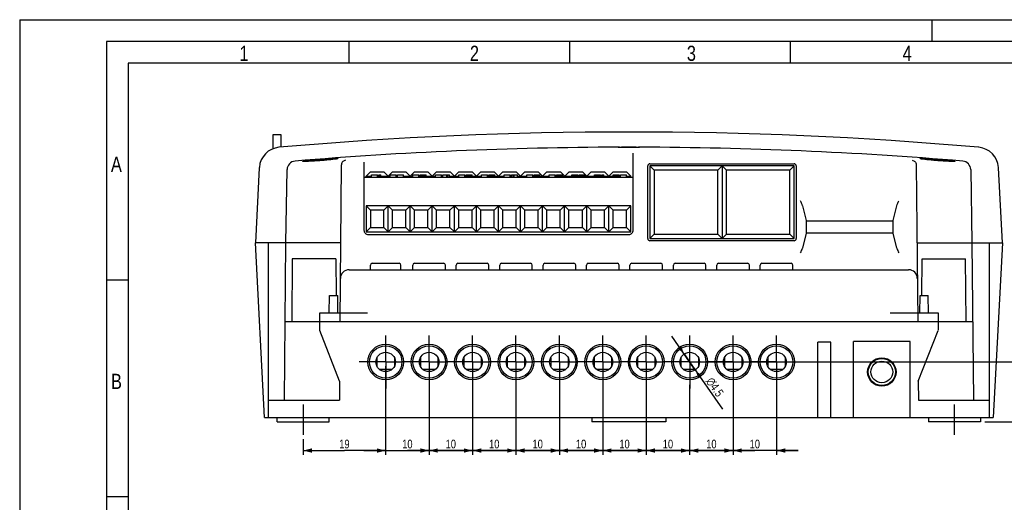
# Model space of a CAD drawing. Header units: millimetres. Extents: x 0 to 594, y 0 to 420.
# Tile 11 of 46: x 0 to 227, y 309 to 420. Entities that reach past the tile are written whole.
import ezdxf

# ---------------------------------------------------------------- set-up
doc = ezdxf.new("R2010")
doc.units = ezdxf.units.MM
doc.header["$LTSCALE"] = 32.67
doc.linetypes.add('CENTER', pattern=[0.6, 0.375, -0.075, 0.075, -0.075])
doc.layers.get('0').update_dxf_attribs({"linetype": 'CONTINUOUS'})
doc.layers.add('02___PRT_ALL_AXES', color=7, linetype='CONTINUOUS')
doc.layers.add('DEFAULT_1', color=7, linetype='CENTER')
doc.styles.get("Standard").update_dxf_attribs({"font": 'txt', "width": 0.8})
doc.styles.add('TEXTSTYLE_1', font='gdt', dxfattribs={"width": 0.8})
doc.dimstyles.new('DIMSTYLE_1', dxfattribs={"dimtxt": 2, "dimasz": 2, "dimexe": 0.18, "dimexo": 0.0625, "dimgap": 0.09, "dimtad": 1, "dimdsep": 46, "dimtxsty": 'Standard', "dimblk": '_FILLED', "dimblk1": '_FILLED', "dimblk2": '_FILLED', "dimcen": 0.09, "dimadec": 0, "dimazin": 0, "dimtp": 0.01, "dimtm": 0.01, "dimtfac": 1, "dimtofl": 0, "dimtmove": 0, "dimatfit": 3, "dimldrblk": '_FILLED', "dimfxl": 0, "dimtolj": 1, "dimarcsym": 0})
doc.dimstyles.new('DIMSTYLE_3', dxfattribs={"dimtxt": 2, "dimasz": 2, "dimexe": 0.18, "dimexo": 0.0625, "dimgap": 0.09, "dimtad": 1, "dimdsep": 46, "dimtxsty": 'Standard', "dimblk": '_FILLED', "dimblk1": '_FILLED', "dimblk2": '_FILLED', "dimcen": 0.09, "dimadec": 0, "dimazin": 0, "dimtp": 0.01, "dimtm": 0.01, "dimtfac": 1, "dimtofl": 0, "dimtmove": 0, "dimatfit": 3, "dimldrblk": '_FILLED', "dimfxl": 0, "dimtolj": 1, "dimarcsym": 0})

# ---------------------------------------------------------------- blocks, each defined once
blk = doc.blocks.new('_FILLED')
at = {"color": 0, "linetype": 'ByBlock'}
blk.add_solid([(0, 0), (-1, 0.25), (-1, -0.25)], dxfattribs=at)
blk = doc.blocks.new('*D3')
at = {"color": 2, "linetype": 'Continuous'}
for p, q in [((155.27, 341.11), (243.5, 341.11)), ((242.5, 341.11), (242.5, 334.21)), ((242.5, 327.31), (242.5, 334.21)), ((222.27, 327.31), (243.5, 327.31))]:
    blk.add_line(p, q, dxfattribs=at)
at = {"color": 2, "linetype": 'Continuous', "xscale": 2, "yscale": 2, "zscale": 2}
for p, rotation in [((242.5, 341.11), 90), ((242.5, 327.31), 270)]:
    blk.add_blockref('_FILLED', p, dxfattribs=dict(at, rotation=rotation))
at = {"color": 2, "linetype": 'Continuous', "insert": (240, 334.21), "char_height": 2, "width": 6.4, "attachment_point": 2, "rotation": 90, "line_spacing_factor": 0.9}
blk.add_mtext('13.8', dxfattribs=at)
blk = doc.blocks.new('*D4')
at = {"color": 2, "linetype": 'Continuous'}
for p, q in [((154.27, 341.11), (150.14, 347.07)), ((152.99, 342.96), (152.99, 342.96)), ((152.99, 342.96), (154.27, 341.11)), ((155.56, 339.26), (154.27, 341.11)), ((154.27, 341.11), (161.8, 330.26)), ((155.56, 339.26), (155.56, 339.26))]:
    blk.add_line(p, q, dxfattribs=at)
at = {"color": 2, "linetype": 'Continuous', "xscale": 2, "yscale": 2, "zscale": 2}
for p, rotation in [((152.99, 342.96), 304.7371124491), ((155.56, 339.26), 124.7382388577)]:
    blk.add_blockref('_FILLED', p, dxfattribs=dict(at, rotation=rotation))
at = {"color": 2, "linetype": 'Continuous', "insert": (159.6, 337.82), "char_height": 2, "width": 7.4667, "attachment_point": 1, "rotation": 304.7383, "line_spacing_factor": 0.9, "style": 'TEXTSTYLE_1'}
blk.add_mtext('{\\Fgdt;n}\\Ftxt;4.5', dxfattribs=at)
blk = doc.blocks.new('*D21')
at = {"color": 2, "linetype": 'Continuous'}
for p, q in [((84.27, 340.11), (84.27, 319.7)), ((94.27, 340.11), (94.27, 319.7)), ((84.27, 320.7), (79.27, 320.7)), ((79.27, 320.7), (89.27, 320.7)), ((99.27, 320.7), (89.27, 320.7)), ((94.27, 320.7), (99.27, 320.7))]:
    blk.add_line(p, q, dxfattribs=at)
at = {"color": 2, "linetype": 'Continuous', "xscale": 2, "yscale": 2, "zscale": 2}
blk.add_blockref('_FILLED', (84.27, 320.7), dxfattribs=at)
at = {"color": 2, "linetype": 'Continuous', "xscale": 2, "yscale": 2, "zscale": 2, "rotation": 180}
blk.add_blockref('_FILLED', (94.27, 320.7), dxfattribs=at)
at = {"color": 2, "linetype": 'Continuous', "insert": (89.27, 323.2), "char_height": 2, "width": 3.2, "attachment_point": 2, "line_spacing_factor": 0.9}
blk.add_mtext('10', dxfattribs=at)
blk = doc.blocks.new('*D22')
at = {"color": 2, "linetype": 'Continuous'}
for p, q in [((94.27, 333.98), (94.27, 319.7)), ((104.27, 333.98), (104.27, 319.7)), ((94.27, 320.7), (89.27, 320.7)), ((89.27, 320.7), (99.27, 320.7)), ((109.27, 320.7), (99.27, 320.7)), ((104.27, 320.7), (109.27, 320.7))]:
    blk.add_line(p, q, dxfattribs=at)
at = {"color": 2, "linetype": 'Continuous', "xscale": 2, "yscale": 2, "zscale": 2}
blk.add_blockref('_FILLED', (94.27, 320.7), dxfattribs=at)
at = {"color": 2, "linetype": 'Continuous', "xscale": 2, "yscale": 2, "zscale": 2, "rotation": 180}
blk.add_blockref('_FILLED', (104.27, 320.7), dxfattribs=at)
at = {"color": 2, "linetype": 'Continuous', "insert": (99.27, 323.2), "char_height": 2, "width": 3.2, "attachment_point": 2, "line_spacing_factor": 0.9}
blk.add_mtext('10', dxfattribs=at)
blk = doc.blocks.new('*D23')
at = {"color": 2, "linetype": 'Continuous'}
for p, q in [((104.27, 335.86), (104.27, 319.7)), ((114.27, 333.98), (114.27, 319.7)), ((104.27, 320.7), (99.27, 320.7)), ((99.27, 320.7), (109.27, 320.7)), ((119.27, 320.7), (109.27, 320.7)), ((114.27, 320.7), (119.27, 320.7))]:
    blk.add_line(p, q, dxfattribs=at)
at = {"color": 2, "linetype": 'Continuous', "xscale": 2, "yscale": 2, "zscale": 2}
blk.add_blockref('_FILLED', (104.27, 320.7), dxfattribs=at)
at = {"color": 2, "linetype": 'Continuous', "xscale": 2, "yscale": 2, "zscale": 2, "rotation": 180}
blk.add_blockref('_FILLED', (114.27, 320.7), dxfattribs=at)
at = {"color": 2, "linetype": 'Continuous', "insert": (109.27, 323.2), "char_height": 2, "width": 3.2, "attachment_point": 2, "line_spacing_factor": 0.9}
blk.add_mtext('10', dxfattribs=at)
blk = doc.blocks.new('*D24')
at = {"color": 2, "linetype": 'Continuous'}
for p, q in [((114.27, 335.86), (114.27, 319.7)), ((124.27, 335.86), (124.27, 319.7)), ((114.27, 320.7), (109.27, 320.7)), ((109.27, 320.7), (119.27, 320.7)), ((129.27, 320.7), (119.27, 320.7)), ((124.27, 320.7), (129.27, 320.7))]:
    blk.add_line(p, q, dxfattribs=at)
at = {"color": 2, "linetype": 'Continuous', "xscale": 2, "yscale": 2, "zscale": 2}
blk.add_blockref('_FILLED', (114.27, 320.7), dxfattribs=at)
at = {"color": 2, "linetype": 'Continuous', "xscale": 2, "yscale": 2, "zscale": 2, "rotation": 180}
blk.add_blockref('_FILLED', (124.27, 320.7), dxfattribs=at)
at = {"color": 2, "linetype": 'Continuous', "insert": (119.27, 323.2), "char_height": 2, "width": 3.2, "attachment_point": 2, "line_spacing_factor": 0.9}
blk.add_mtext('10', dxfattribs=at)
blk = doc.blocks.new('*D25')
at = {"color": 2, "linetype": 'Continuous'}
for p, q in [((124.27, 335.86), (124.27, 319.7)), ((134.27, 333.98), (134.27, 319.7)), ((124.27, 320.7), (119.27, 320.7)), ((119.27, 320.7), (129.27, 320.7)), ((139.27, 320.7), (129.27, 320.7)), ((134.27, 320.7), (139.27, 320.7))]:
    blk.add_line(p, q, dxfattribs=at)
at = {"color": 2, "linetype": 'Continuous', "xscale": 2, "yscale": 2, "zscale": 2}
blk.add_blockref('_FILLED', (124.27, 320.7), dxfattribs=at)
at = {"color": 2, "linetype": 'Continuous', "xscale": 2, "yscale": 2, "zscale": 2, "rotation": 180}
blk.add_blockref('_FILLED', (134.27, 320.7), dxfattribs=at)
at = {"color": 2, "linetype": 'Continuous', "insert": (129.27, 323.2), "char_height": 2, "width": 3.2, "attachment_point": 2, "line_spacing_factor": 0.9}
blk.add_mtext('10', dxfattribs=at)
blk = doc.blocks.new('*D26')
at = {"color": 2, "linetype": 'Continuous'}
for p, q in [((134.27, 335.86), (134.27, 319.7)), ((144.27, 333.98), (144.27, 319.7)), ((134.27, 320.7), (129.27, 320.7)), ((129.27, 320.7), (139.27, 320.7)), ((149.27, 320.7), (139.27, 320.7)), ((144.27, 320.7), (149.27, 320.7))]:
    blk.add_line(p, q, dxfattribs=at)
at = {"color": 2, "linetype": 'Continuous', "xscale": 2, "yscale": 2, "zscale": 2}
blk.add_blockref('_FILLED', (134.27, 320.7), dxfattribs=at)
at = {"color": 2, "linetype": 'Continuous', "xscale": 2, "yscale": 2, "zscale": 2, "rotation": 180}
blk.add_blockref('_FILLED', (144.27, 320.7), dxfattribs=at)
at = {"color": 2, "linetype": 'Continuous', "insert": (139.27, 323.2), "char_height": 2, "width": 3.2, "attachment_point": 2, "line_spacing_factor": 0.9}
blk.add_mtext('10', dxfattribs=at)
blk = doc.blocks.new('*D27')
at = {"color": 2, "linetype": 'Continuous'}
for p, q in [((144.27, 335.86), (144.27, 319.7)), ((154.27, 333.98), (154.27, 319.7)), ((144.27, 320.7), (139.27, 320.7)), ((139.27, 320.7), (149.27, 320.7)), ((159.27, 320.7), (149.27, 320.7)), ((154.27, 320.7), (159.27, 320.7))]:
    blk.add_line(p, q, dxfattribs=at)
at = {"color": 2, "linetype": 'Continuous', "xscale": 2, "yscale": 2, "zscale": 2}
blk.add_blockref('_FILLED', (144.27, 320.7), dxfattribs=at)
at = {"color": 2, "linetype": 'Continuous', "xscale": 2, "yscale": 2, "zscale": 2, "rotation": 180}
blk.add_blockref('_FILLED', (154.27, 320.7), dxfattribs=at)
at = {"color": 2, "linetype": 'Continuous', "insert": (149.27, 323.2), "char_height": 2, "width": 3.2, "attachment_point": 2, "line_spacing_factor": 0.9}
blk.add_mtext('10', dxfattribs=at)
blk = doc.blocks.new('*D28')
at = {"color": 2, "linetype": 'Continuous'}
for p, q in [((154.27, 335.86), (154.27, 319.7)), ((164.27, 335.86), (164.27, 319.7)), ((154.27, 320.7), (149.27, 320.7)), ((149.27, 320.7), (159.27, 320.7)), ((169.27, 320.7), (159.27, 320.7)), ((164.27, 320.7), (169.27, 320.7))]:
    blk.add_line(p, q, dxfattribs=at)
at = {"color": 2, "linetype": 'Continuous', "xscale": 2, "yscale": 2, "zscale": 2}
blk.add_blockref('_FILLED', (154.27, 320.7), dxfattribs=at)
at = {"color": 2, "linetype": 'Continuous', "xscale": 2, "yscale": 2, "zscale": 2, "rotation": 180}
blk.add_blockref('_FILLED', (164.27, 320.7), dxfattribs=at)
at = {"color": 2, "linetype": 'Continuous', "insert": (159.27, 323.2), "char_height": 2, "width": 3.2, "attachment_point": 2, "line_spacing_factor": 0.9}
blk.add_mtext('10', dxfattribs=at)
blk = doc.blocks.new('*D29')
at = {"color": 2, "linetype": 'Continuous'}
for p, q in [((164.27, 335.86), (164.27, 319.7)), ((174.27, 335.86), (174.27, 319.7)), ((164.27, 320.7), (159.27, 320.7)), ((159.27, 320.7), (169.27, 320.7)), ((179.27, 320.7), (169.27, 320.7)), ((174.27, 320.7), (179.27, 320.7))]:
    blk.add_line(p, q, dxfattribs=at)
at = {"color": 2, "linetype": 'Continuous', "xscale": 2, "yscale": 2, "zscale": 2}
blk.add_blockref('_FILLED', (164.27, 320.7), dxfattribs=at)
at = {"color": 2, "linetype": 'Continuous', "xscale": 2, "yscale": 2, "zscale": 2, "rotation": 180}
blk.add_blockref('_FILLED', (174.27, 320.7), dxfattribs=at)
at = {"color": 2, "linetype": 'Continuous', "insert": (169.27, 323.2), "char_height": 2, "width": 3.2, "attachment_point": 2, "line_spacing_factor": 0.9}
blk.add_mtext('10', dxfattribs=at)
blk = doc.blocks.new('*D30')
at = {"color": 2, "linetype": 'Continuous'}
for p, q in [((84.27, 335.86), (84.27, 319.7)), ((65.27, 323.31), (65.27, 319.7)), ((65.27, 320.7), (74.77, 320.7)), ((84.27, 320.7), (74.77, 320.7))]:
    blk.add_line(p, q, dxfattribs=at)
at = {"color": 2, "linetype": 'Continuous', "xscale": 2, "yscale": 2, "zscale": 2, "rotation": 180}
blk.add_blockref('_FILLED', (65.27, 320.7), dxfattribs=at)
at = {"color": 2, "linetype": 'Continuous', "xscale": 2, "yscale": 2, "zscale": 2}
blk.add_blockref('_FILLED', (84.27, 320.7), dxfattribs=at)
at = {"color": 2, "linetype": 'Continuous', "insert": (74.77, 323.2), "char_height": 2, "width": 3.2, "attachment_point": 2, "line_spacing_factor": 0.9}
blk.add_mtext('19', dxfattribs=at)

msp = doc.modelspace()

# ---------------------------------------------------------------- linework, layer by layer
at = {"color": 7, "linetype": 'Continuous'}
for p, q in [((0, 420), (0, 0)), ((0, 420), (594, 420)), ((210, 420), (210, 415)), ((75.8, 415), (75.8, 410)), ((126.6, 415), (126.6, 410)), ((177.4, 415), (177.4, 410)), ((25, 410), (25, 10)), ((584, 410), (25, 410)), ((58.324, 393.446), (58.324, 390.238)), ((60.224, 393.446), (58.324, 393.446)), ((60.224, 390.632), (60.224, 393.446)), ((73.238, 387.973), (73.236, 387.969)), ((141.274, 371.507), (141.274, 389.24)), ((207.312, 387.969), (207.31, 387.973)), ((55.179, 385.881), (54.274, 368.607)), ((61.274, 368.607), (61.568, 385.442)), ((65.235, 387.351), (65.233, 387.355)), ((73.774, 350.407), (74.089, 386.544)), ((79.274, 387.154), (79.274, 371.507)), ((144.624, 369.557), (144.624, 386.307)), ((145.124, 386.807), (178.324, 386.807)), ((145.124, 386.307), (145.124, 369.557)), ((178.324, 386.307), (145.124, 386.307)), ((145.124, 386.307), (146.124, 385.307)), ((160.724, 385.307), (161.724, 386.307)), ((162.724, 385.307), (161.724, 386.307)), ((161.724, 386.307), (161.724, 369.557)), ((178.324, 386.307), (177.324, 385.307)), ((178.324, 369.557), (178.324, 386.307)), ((178.824, 386.307), (178.824, 369.557)), ((206.459, 386.544), (206.774, 350.407)), ((215.315, 387.355), (215.313, 387.351)), ((218.98, 385.442), (219.274, 368.607)), ((226.274, 368.607), (225.369, 385.881)), ((79.274, 383.707), (141.274, 383.707)), ((79.774, 383.957), (80.774, 384.957)), ((79.774, 383.707), (79.774, 383.957)), ((79.774, 383.957), (81.014, 383.957)), ((80.774, 384.957), (83.854, 384.957)), ((81.014, 383.707), (81.014, 384.207)), ((81.014, 384.207), (82.394, 384.207)), ((82.394, 383.707), (82.394, 384.207)), ((82.394, 383.957), (82.701, 383.957)), ((82.701, 383.707), (82.701, 384.207)), ((82.701, 384.207), (83.161, 384.207)), ((82.931, 383.707), (82.931, 384.207)), ((83.161, 383.707), (83.161, 384.207)), ((83.161, 383.957), (85.307, 383.957)), ((83.854, 384.957), (84.854, 383.957)), ((85.854, 384.957), (84.854, 383.957)), ((85.307, 383.707), (85.307, 384.207)), ((85.307, 384.207), (86.687, 384.207)), ((85.854, 384.957), (88.934, 384.957)), ((86.687, 383.707), (86.687, 384.207)), ((86.687, 383.957), (86.994, 383.957)), ((86.994, 383.707), (86.994, 384.207)), ((86.994, 384.207), (88.374, 384.207)), ((88.374, 383.707), (88.374, 384.207)), ((88.374, 383.957), (90.521, 383.957)), ((88.934, 384.957), (89.934, 383.957)), ((90.934, 384.957), (89.934, 383.957)), ((90.521, 383.707), (90.521, 384.207)), ((90.521, 384.207), (91.901, 384.207)), ((90.934, 384.957), (94.014, 384.957)), ((91.901, 383.707), (91.901, 384.207)), ((91.901, 383.957), (92.207, 383.957)), ((92.207, 383.707), (92.207, 384.207)), ((92.207, 384.207), (93.587, 384.207)), ((92.246, 383.707), (92.246, 384.207)), ((92.322, 383.707), (92.322, 384.207)), ((92.437, 383.707), (92.437, 384.207)), ((92.591, 383.707), (92.591, 384.207)), ((92.744, 383.707), (92.744, 384.207)), ((93.051, 383.707), (93.051, 384.207)), ((93.204, 383.707), (93.204, 384.207)), ((93.357, 383.707), (93.357, 384.207)), ((93.472, 383.707), (93.472, 384.207)), ((93.549, 383.707), (93.549, 384.207)), ((93.587, 383.707), (93.587, 384.207)), ((93.587, 383.957), (95.734, 383.957)), ((94.014, 384.957), (95.014, 383.957)), ((96.014, 384.957), (95.014, 383.957)), ((95.734, 383.707), (95.734, 384.207)), ((95.734, 384.207), (97.114, 384.207)), ((96.014, 384.957), (99.094, 384.957)), ((97.114, 383.707), (97.114, 384.207)), ((97.114, 383.957), (97.421, 383.957)), ((97.421, 383.707), (97.421, 384.207)), ((97.421, 384.207), (98.954, 384.207)), ((98.341, 383.707), (98.341, 384.207)), ((98.571, 383.707), (98.571, 384.207)), ((98.954, 383.707), (98.954, 384.207)), ((98.954, 383.957), (101.101, 383.957)), ((99.094, 384.957), (100.094, 383.957)), ((101.094, 384.957), (100.094, 383.957)), ((101.094, 384.957), (104.174, 384.957)), ((101.101, 383.707), (101.101, 384.207)), ((101.101, 384.207), (102.481, 384.207)), ((102.481, 383.707), (102.481, 384.207)), ((102.481, 383.957), (102.787, 383.957)), ((102.787, 383.707), (102.787, 384.207)), ((102.787, 384.207), (104.167, 384.207)), ((102.864, 383.707), (102.864, 384.207)), ((102.979, 383.707), (102.979, 384.207)), ((103.171, 383.707), (103.171, 384.207)), ((103.362, 383.707), (103.362, 384.207)), ((103.592, 383.707), (103.592, 384.207)), ((103.784, 383.707), (103.784, 384.207)), ((103.976, 383.707), (103.976, 384.207)), ((104.091, 383.707), (104.091, 384.207)), ((104.167, 383.707), (104.167, 384.207)), ((104.167, 383.957), (106.314, 383.957)), ((104.174, 384.957), (105.174, 383.957)), ((106.174, 384.957), (105.174, 383.957)), ((106.174, 384.957), (109.254, 384.957)), ((106.314, 383.707), (106.314, 384.207)), ((106.314, 384.207), (107.694, 384.207)), ((107.694, 383.707), (107.694, 384.207)), ((107.694, 383.957), (108.001, 383.957)), ((108.001, 383.707), (108.001, 384.207)), ((108.001, 384.207), (109.381, 384.207)), ((108.039, 383.707), (108.039, 384.207)), ((108.116, 383.707), (108.116, 384.207)), ((108.231, 383.707), (108.231, 384.207)), ((108.422, 383.707), (108.422, 384.207)), ((108.614, 383.707), (108.614, 384.207)), ((108.806, 383.707), (108.806, 384.207)), ((108.997, 383.707), (108.997, 384.207)), ((109.189, 383.707), (109.189, 384.207)), ((109.254, 384.957), (110.254, 383.957)), ((109.304, 383.707), (109.304, 384.207)), ((109.381, 383.707), (109.381, 384.207)), ((109.381, 383.957), (111.527, 383.957)), ((111.254, 384.957), (110.254, 383.957)), ((111.254, 384.957), (114.334, 384.957)), ((111.527, 383.707), (111.527, 384.207)), ((111.527, 384.207), (112.907, 384.207)), ((112.907, 383.707), (112.907, 384.207)), ((112.907, 383.957), (113.214, 383.957)), ((113.214, 383.707), (113.214, 384.207)), ((113.214, 384.207), (114.594, 384.207)), ((113.597, 383.707), (113.597, 384.207)), ((113.827, 383.707), (113.827, 384.207)), ((114.334, 384.957), (115.334, 383.957)), ((114.594, 383.707), (114.594, 384.207)), ((114.594, 383.957), (116.741, 383.957)), ((116.334, 384.957), (115.334, 383.957)), ((116.334, 384.957), (119.414, 384.957)), ((116.741, 383.707), (116.741, 384.207)), ((116.741, 384.207), (118.121, 384.207)), ((118.121, 383.707), (118.121, 384.207)), ((118.121, 383.957), (118.427, 383.957)), ((118.427, 383.707), (118.427, 384.207)), ((118.427, 384.207), (119.807, 384.207)), ((118.504, 383.707), (118.504, 384.207)), ((118.619, 383.707), (118.619, 384.207)), ((118.811, 383.707), (118.811, 384.207)), ((119.002, 383.707), (119.002, 384.207)), ((119.232, 383.707), (119.232, 384.207)), ((119.414, 384.957), (120.414, 383.957)), ((119.424, 383.707), (119.424, 384.207)), ((119.616, 383.707), (119.616, 384.207)), ((119.731, 383.707), (119.731, 384.207)), ((119.807, 383.707), (119.807, 384.207)), ((119.807, 383.957), (121.954, 383.957)), ((121.414, 384.957), (120.414, 383.957)), ((121.414, 384.957), (124.494, 384.957)), ((121.954, 383.707), (121.954, 384.207)), ((121.954, 384.207), (123.334, 384.207)), ((123.334, 383.707), (123.334, 384.207)), ((123.334, 383.957), (123.641, 383.957)), ((123.641, 383.707), (123.641, 384.207)), ((123.641, 384.207), (125.021, 384.207)), ((123.717, 383.707), (123.717, 384.207)), ((123.756, 383.707), (123.756, 384.207)), ((123.871, 383.707), (123.871, 384.207)), ((124.062, 383.707), (124.062, 384.207)), ((124.254, 383.707), (124.254, 384.207)), ((124.407, 383.707), (124.407, 384.207)), ((124.494, 384.957), (125.494, 383.957)), ((124.599, 383.707), (124.599, 384.207)), ((124.791, 383.707), (124.791, 384.207)), ((124.906, 383.707), (124.906, 384.207)), ((124.982, 383.707), (124.982, 384.207)), ((125.021, 383.707), (125.021, 384.207)), ((125.021, 383.957), (127.167, 383.957)), ((126.494, 384.957), (125.494, 383.957)), ((126.494, 384.957), (129.574, 384.957)), ((127.167, 383.707), (127.167, 384.207)), ((127.167, 384.207), (128.547, 384.207)), ((127.206, 383.707), (127.206, 384.207)), ((127.282, 383.707), (127.282, 384.207)), ((127.397, 383.707), (127.397, 384.207)), ((127.551, 383.707), (127.551, 384.207)), ((127.704, 383.707), (127.704, 384.207)), ((128.011, 383.707), (128.011, 384.207)), ((128.164, 383.707), (128.164, 384.207)), ((128.317, 383.707), (128.317, 384.207)), ((128.432, 383.707), (128.432, 384.207)), ((128.509, 383.707), (128.509, 384.207)), ((128.547, 383.707), (128.547, 384.207)), ((128.547, 383.957), (128.854, 383.957)), ((128.854, 383.707), (128.854, 384.207)), ((128.854, 384.207), (130.234, 384.207)), ((128.892, 383.707), (128.892, 384.207)), ((128.931, 383.707), (128.931, 384.207)), ((129.007, 383.707), (129.007, 384.207)), ((129.122, 383.707), (129.122, 384.207)), ((129.314, 383.707), (129.314, 384.207)), ((129.544, 383.707), (129.544, 384.207)), ((129.574, 384.957), (130.574, 383.957)), ((129.774, 383.707), (129.774, 384.207)), ((129.966, 383.707), (129.966, 384.207)), ((130.081, 383.707), (130.081, 384.207)), ((130.157, 383.707), (130.157, 384.207)), ((130.196, 383.707), (130.196, 384.207)), ((130.234, 383.707), (130.234, 384.207)), ((130.234, 383.957), (132.381, 383.957)), ((131.574, 384.957), (130.574, 383.957)), ((131.574, 384.957), (134.654, 384.957)), ((132.381, 383.707), (132.381, 384.207)), ((132.381, 384.207), (133.761, 384.207)), ((132.419, 383.707), (132.419, 384.207)), ((132.496, 383.707), (132.496, 384.207)), ((132.611, 383.707), (132.611, 384.207)), ((132.764, 383.707), (132.764, 384.207)), ((132.917, 383.707), (132.917, 384.207)), ((133.224, 383.707), (133.224, 384.207)), ((133.377, 383.707), (133.377, 384.207)), ((133.531, 383.707), (133.531, 384.207)), ((133.646, 383.707), (133.646, 384.207)), ((133.722, 383.707), (133.722, 384.207)), ((133.761, 383.707), (133.761, 384.207)), ((133.761, 383.957), (134.067, 383.957)), ((134.067, 383.707), (134.067, 384.207)), ((134.067, 384.207), (134.527, 384.207)), ((134.297, 383.707), (134.297, 384.207)), ((134.527, 383.707), (134.527, 384.207)), ((134.527, 383.957), (136.674, 383.957)), ((134.654, 384.957), (135.654, 383.957)), ((136.654, 384.957), (135.654, 383.957)), ((136.654, 384.957), (139.734, 384.957)), ((136.674, 383.707), (136.674, 384.207)), ((136.674, 384.207), (138.054, 384.207)), ((136.712, 383.707), (136.712, 384.207)), ((136.789, 383.707), (136.789, 384.207)), ((136.904, 383.707), (136.904, 384.207)), ((137.057, 383.707), (137.057, 384.207)), ((137.211, 383.707), (137.211, 384.207)), ((137.517, 383.707), (137.517, 384.207)), ((137.671, 383.707), (137.671, 384.207)), ((137.824, 383.707), (137.824, 384.207)), ((137.939, 383.707), (137.939, 384.207)), ((138.016, 383.707), (138.016, 384.207)), ((138.054, 383.707), (138.054, 384.207)), ((138.054, 383.957), (138.361, 383.957)), ((138.361, 383.707), (138.361, 384.207)), ((138.361, 384.207), (139.741, 384.207)), ((140.734, 383.957), (139.734, 384.957)), ((139.741, 383.707), (139.741, 384.207)), ((139.741, 383.957), (140.734, 383.957)), ((140.734, 383.707), (140.734, 383.957)), ((146.124, 385.307), (146.124, 370.557)), ((160.724, 385.307), (146.124, 385.307)), ((160.724, 370.557), (160.724, 385.307)), ((177.324, 385.307), (162.724, 385.307)), ((162.724, 370.557), (162.724, 385.307)), ((177.324, 370.557), (177.324, 385.307)), ((79.764, 377.107), (79.764, 371.107)), ((79.764, 377.107), (80.764, 376.107)), ((140.724, 377.107), (79.764, 377.107)), ((83.844, 376.107), (84.844, 377.107)), ((84.844, 371.107), (84.844, 377.107)), ((85.844, 376.107), (84.844, 377.107)), ((88.924, 376.107), (89.924, 377.107)), ((89.924, 371.107), (89.924, 377.107)), ((90.924, 376.107), (89.924, 377.107)), ((94.004, 376.107), (95.004, 377.107)), ((95.004, 371.107), (95.004, 377.107)), ((96.004, 376.107), (95.004, 377.107)), ((99.084, 376.107), (100.084, 377.107)), ((100.084, 371.107), (100.084, 377.107)), ((101.084, 376.107), (100.084, 377.107)), ((104.164, 376.107), (105.164, 377.107)), ((105.164, 371.107), (105.164, 377.107)), ((106.164, 376.107), (105.164, 377.107)), ((109.244, 376.107), (110.244, 377.107)), ((110.244, 371.107), (110.244, 377.107)), ((111.244, 376.107), (110.244, 377.107)), ((114.324, 376.107), (115.324, 377.107)), ((115.324, 371.107), (115.324, 377.107)), ((116.324, 376.107), (115.324, 377.107)), ((119.404, 376.107), (120.404, 377.107)), ((120.404, 371.107), (120.404, 377.107)), ((121.404, 376.107), (120.404, 377.107)), ((124.484, 376.107), (125.484, 377.107)), ((125.484, 371.107), (125.484, 377.107)), ((126.484, 376.107), (125.484, 377.107)), ((129.564, 376.107), (130.564, 377.107)), ((130.564, 371.107), (130.564, 377.107)), ((131.564, 376.107), (130.564, 377.107)), ((134.644, 376.107), (135.644, 377.107)), ((135.644, 371.107), (135.644, 377.107)), ((136.644, 376.107), (135.644, 377.107)), ((140.724, 377.107), (139.724, 376.107)), ((140.724, 371.107), (140.724, 377.107)), ((180.257, 377.125), (181.124, 373.732)), ((201.124, 373.732), (201.991, 377.125)), ((80.764, 376.107), (80.764, 372.107)), ((83.844, 376.107), (80.764, 376.107)), ((83.844, 372.107), (83.844, 376.107)), ((85.844, 372.107), (85.844, 376.107)), ((88.924, 376.107), (85.844, 376.107)), ((88.924, 372.107), (88.924, 376.107)), ((90.924, 372.107), (90.924, 376.107)), ((94.004, 376.107), (90.924, 376.107)), ((94.004, 372.107), (94.004, 376.107)), ((96.004, 372.107), (96.004, 376.107)), ((99.084, 376.107), (96.004, 376.107)), ((99.084, 372.107), (99.084, 376.107)), ((101.084, 372.107), (101.084, 376.107)), ((104.164, 376.107), (101.084, 376.107)), ((104.164, 372.107), (104.164, 376.107)), ((106.164, 372.107), (106.164, 376.107)), ((109.244, 376.107), (106.164, 376.107)), ((109.244, 372.107), (109.244, 376.107)), ((111.244, 372.107), (111.244, 376.107)), ((114.324, 376.107), (111.244, 376.107)), ((114.324, 372.107), (114.324, 376.107)), ((116.324, 372.107), (116.324, 376.107)), ((119.404, 376.107), (116.324, 376.107)), ((119.404, 372.107), (119.404, 376.107)), ((121.404, 372.107), (121.404, 376.107)), ((124.484, 376.107), (121.404, 376.107)), ((124.484, 372.107), (124.484, 376.107)), ((126.484, 372.107), (126.484, 376.107)), ((129.564, 376.107), (126.484, 376.107)), ((129.564, 372.107), (129.564, 376.107)), ((131.564, 372.107), (131.564, 376.107)), ((134.644, 376.107), (131.564, 376.107)), ((134.644, 372.107), (134.644, 376.107)), ((136.644, 372.107), (136.644, 376.107)), ((139.724, 376.107), (136.644, 376.107)), ((139.724, 372.107), (139.724, 376.107)), ((79.764, 371.107), (80.764, 372.107)), ((80.764, 372.107), (83.844, 372.107)), ((83.844, 372.107), (84.844, 371.107)), ((85.844, 372.107), (84.844, 371.107)), ((85.844, 372.107), (88.924, 372.107)), ((88.924, 372.107), (89.924, 371.107)), ((90.924, 372.107), (89.924, 371.107)), ((90.924, 372.107), (94.004, 372.107)), ((94.004, 372.107), (95.004, 371.107)), ((96.004, 372.107), (95.004, 371.107)), ((96.004, 372.107), (99.084, 372.107)), ((99.084, 372.107), (100.084, 371.107)), ((101.084, 372.107), (100.084, 371.107)), ((101.084, 372.107), (104.164, 372.107)), ((104.164, 372.107), (105.164, 371.107)), ((106.164, 372.107), (105.164, 371.107)), ((106.164, 372.107), (109.244, 372.107)), ((109.244, 372.107), (110.244, 371.107)), ((111.244, 372.107), (110.244, 371.107)), ((111.244, 372.107), (114.324, 372.107)), ((114.324, 372.107), (115.324, 371.107)), ((116.324, 372.107), (115.324, 371.107)), ((116.324, 372.107), (119.404, 372.107)), ((119.404, 372.107), (120.404, 371.107)), ((121.404, 372.107), (120.404, 371.107)), ((121.404, 372.107), (124.484, 372.107)), ((124.484, 372.107), (125.484, 371.107)), ((126.484, 372.107), (125.484, 371.107)), ((126.484, 372.107), (129.564, 372.107)), ((129.564, 372.107), (130.564, 371.107)), ((131.564, 372.107), (130.564, 371.107)), ((131.564, 372.107), (134.644, 372.107)), ((134.644, 372.107), (135.644, 371.107)), ((136.644, 372.107), (135.644, 371.107)), ((136.644, 372.107), (139.724, 372.107)), ((140.724, 371.107), (139.724, 372.107)), ((181.124, 373.732), (181.124, 370.807)), ((181.124, 373.607), (201.124, 373.607)), ((201.124, 370.807), (201.124, 373.732)), ((79.764, 371.107), (140.724, 371.107)), ((80.274, 370.507), (140.274, 370.507)), ((145.124, 369.557), (146.124, 370.557)), ((145.124, 369.557), (178.324, 369.557)), ((146.124, 370.557), (160.724, 370.557)), ((160.724, 370.557), (161.724, 369.557)), ((162.724, 370.557), (161.724, 369.557)), ((162.724, 370.557), (177.324, 370.557)), ((178.324, 369.557), (177.324, 370.557)), ((181.124, 370.807), (180.257, 367.34)), ((201.124, 370.807), (181.124, 370.807)), ((201.991, 367.34), (201.124, 370.807)), ((56.386, 328.307), (54.274, 368.607)), ((73.933, 368.607), (54.274, 368.607)), ((57.274, 328.307), (57.274, 368.607)), ((60.957, 332.307), (61.274, 368.607)), ((178.324, 369.057), (145.124, 369.057)), ((206.615, 368.607), (226.274, 368.607)), ((219.274, 368.607), (219.591, 332.307)), ((223.274, 328.307), (223.274, 368.607)), ((226.274, 368.607), (224.162, 328.307)), ((62.774, 364.907), (62.648, 350.407)), ((72.774, 364.907), (62.774, 364.907)), ((72.774, 364.907), (72.848, 356.407)), ((80.774, 362.357), (80.774, 363.457)), ((81.174, 363.857), (87.374, 363.857)), ((87.774, 362.357), (87.774, 363.457)), ((90.524, 362.357), (90.524, 363.457)), ((90.924, 363.857), (97.624, 363.857)), ((98.024, 362.357), (98.024, 363.457)), ((100.524, 362.357), (100.524, 363.457)), ((100.924, 363.857), (107.624, 363.857)), ((108.024, 362.357), (108.024, 363.457)), ((110.524, 362.357), (110.524, 363.457)), ((110.924, 363.857), (117.624, 363.857)), ((118.024, 362.357), (118.024, 363.457)), ((120.524, 362.357), (120.524, 363.457)), ((120.924, 363.857), (127.624, 363.857)), ((128.024, 362.357), (128.024, 363.457)), ((130.524, 362.357), (130.524, 363.457)), ((130.924, 363.857), (137.624, 363.857)), ((138.024, 362.357), (138.024, 363.457)), ((140.524, 362.357), (140.524, 363.457)), ((140.924, 363.857), (147.624, 363.857)), ((148.024, 362.357), (148.024, 363.457)), ((150.524, 362.357), (150.524, 363.457)), ((150.924, 363.857), (157.624, 363.857)), ((158.024, 362.357), (158.024, 363.457)), ((160.524, 362.357), (160.524, 363.457)), ((160.924, 363.857), (167.624, 363.857)), ((168.024, 362.357), (168.024, 363.457)), ((170.524, 362.357), (170.524, 363.457)), ((170.924, 363.857), (177.624, 363.857)), ((178.024, 362.357), (178.024, 363.457)), ((207.7, 356.407), (207.774, 364.907)), ((207.774, 364.907), (217.774, 364.907)), ((217.901, 350.407), (217.774, 364.907)), ((75.861, 362.357), (204.687, 362.357)), ((25, 360), (20, 360)), ((71.292, 352.407), (71.326, 356.407)), ((71.326, 356.407), (73.222, 356.407)), ((73.257, 352.407), (73.222, 356.407)), ((207.292, 352.407), (207.326, 356.407)), ((207.326, 356.407), (209.222, 356.407)), ((209.257, 352.407), (209.222, 356.407)), ((69.092, 350.407), (69.092, 352.407)), ((69.092, 352.407), (80.119, 352.407)), ((200.429, 352.407), (211.457, 352.407)), ((211.457, 352.407), (211.457, 350.407)), ((61.115, 350.407), (219.433, 350.407)), ((69.074, 348.407), (69.074, 350.407)), ((211.474, 350.407), (211.474, 348.407)), ((73.655, 336.712), (69.076, 348.403)), ((206.894, 336.712), (211.472, 348.403)), ((186.774, 345.707), (183.774, 345.707)), ((183.774, 328.307), (183.774, 345.707)), ((186.774, 328.307), (186.774, 345.707)), ((205.024, 345.807), (192.024, 345.807)), ((192.024, 328.307), (192.024, 345.807)), ((205.024, 328.307), (205.024, 345.807)), ((82.274, 342.088), (82.274, 340.124)), ((86.274, 342.091), (86.274, 340.127)), ((92.274, 342.088), (92.274, 340.124)), ((96.274, 342.091), (96.274, 340.127)), ((102.274, 342.088), (102.274, 340.124)), ((106.274, 342.091), (106.274, 340.127)), ((112.274, 342.088), (112.274, 340.124)), ((116.274, 342.091), (116.274, 340.127)), ((122.274, 342.088), (122.274, 340.124)), ((126.274, 342.091), (126.274, 340.127)), ((132.274, 342.088), (132.274, 340.124)), ((136.274, 342.091), (136.274, 340.127)), ((142.274, 342.088), (142.274, 340.124)), ((146.274, 342.091), (146.274, 340.127)), ((152.274, 342.088), (152.274, 340.124)), ((156.274, 342.091), (156.274, 340.127)), ((162.274, 342.088), (162.274, 340.124)), ((166.274, 342.091), (166.274, 340.127)), ((172.274, 342.088), (172.274, 340.124)), ((176.274, 342.091), (176.274, 340.127)), ((85.746, 339.407), (82.802, 339.407)), ((84.684, 338.907), (83.86, 338.907)), ((95.746, 339.407), (92.802, 339.407)), ((94.684, 338.907), (93.86, 338.907)), ((105.746, 339.407), (102.802, 339.407)), ((104.684, 338.907), (103.86, 338.907)), ((115.746, 339.407), (112.802, 339.407)), ((114.684, 338.907), (113.86, 338.907)), ((125.746, 339.407), (122.802, 339.407)), ((124.684, 338.907), (123.86, 338.907)), ((135.746, 339.407), (132.802, 339.407)), ((134.684, 338.907), (133.86, 338.907)), ((145.746, 339.407), (142.802, 339.407)), ((144.684, 338.907), (143.86, 338.907)), ((155.746, 339.407), (152.802, 339.407)), ((154.684, 338.907), (153.86, 338.907)), ((165.746, 339.407), (162.802, 339.407)), ((164.684, 338.907), (163.86, 338.907)), ((175.746, 339.407), (172.802, 339.407)), ((174.684, 338.907), (173.86, 338.907)), ((73.655, 336.712), (73.616, 332.307)), ((206.894, 336.712), (206.932, 332.307)), ((57.274, 332.307), (73.616, 332.307)), ((206.932, 332.307), (223.274, 332.307)), ((56.386, 328.307), (224.162, 328.307)), ((59.274, 327.307), (59.274, 328.307)), ((59.274, 327.307), (71.274, 327.307)), ((71.274, 327.307), (71.274, 328.307)), ((131.774, 328.307), (131.774, 327.307)), ((148.774, 327.307), (131.774, 327.307)), ((148.774, 328.307), (148.774, 327.307)), ((209.274, 328.307), (209.274, 327.307)), ((221.274, 327.307), (209.274, 327.307)), ((221.274, 328.307), (221.274, 327.307)), ((25, 310), (20, 310))]:
    msp.add_line(p, q, dxfattribs=at)
at = {"color": 2, "linetype": 'Continuous'}
for p, q in [((20, 415), (20, 5)), ((589, 415), (20, 415))]:
    msp.add_line(p, q, dxfattribs=at)
at = {"color": 7, "linetype": 'Continuous'}
for centre, radius in [((84.274, 341.107), 4.125), ((84.274, 341.107), 3.75), ((94.274, 341.107), 4.125), ((94.274, 341.107), 3.75), ((104.274, 341.107), 4.125), ((104.274, 341.107), 3.75), ((114.274, 341.107), 4.125), ((114.274, 341.107), 3.75), ((124.274, 341.107), 4.125), ((124.274, 341.107), 3.75), ((134.274, 341.107), 4.125), ((134.274, 341.107), 3.75), ((144.274, 341.107), 4.125), ((144.274, 341.107), 3.75), ((154.274, 341.107), 4.125), ((154.274, 341.107), 3.75), ((164.274, 341.107), 4.125), ((164.274, 341.107), 3.75), ((174.274, 341.107), 4.125), ((174.274, 341.107), 3.75), ((84.274, 341.107), 2.25), ((94.274, 341.107), 2.25), ((104.274, 341.107), 2.25), ((114.274, 341.107), 2.25), ((124.274, 341.107), 2.25), ((134.274, 341.107), 2.25), ((144.274, 341.107), 2.25), ((154.274, 341.107), 2.25), ((164.274, 341.107), 2.25), ((174.274, 341.107), 2.25), ((198.524, 338.807), 3.272), ((198.524, 338.807), 2.5)]:
    msp.add_circle(centre, radius, dxfattribs=at)
for centre, radius, start, end in [((140.274, -532.393), 926.5, 85.013258, 94.986742), ((60.172, 385.619), 5, 95.65431, 176.27292), ((60.171, 385.65), 4.969, 94.99479, 95.66698), ((140.274, -532.393), 923, 90.152117, 94.777475), ((140.274, -532.393), 923, 89.89657, 90.103418), ((140.274, -532.393), 923, 85.222525, 89.847883), ((220.378, 385.65), 4.969, 84.33304, 85.00521), ((220.376, 385.619), 5, 3.72711, 84.34571), ((60.136, 385.621), 4.963, 176.26439, 176.99704), ((63.568, 385.407), 2, 94.79541, 178.99721), ((145.124, 386.307), 0.5, 89.98649, 179.99664), ((178.324, 386.307), 0.5, 359.98651, 89.99663), ((216.98, 385.407), 2, 1.00458, 85.20268), ((220.413, 385.621), 4.963, 3.00296, 3.73563), ((80.274, 371.507), 1, 179.99648, 270.00575), ((140.274, 371.507), 1, 270, 0.00574), ((145.124, 369.557), 0.5, 179.98651, 269.99663), ((178.324, 369.557), 0.5, 269.98649, 359.99664), ((81.174, 363.457), 0.4, 90, 180), ((87.374, 363.457), 0.4, 0, 90), ((90.924, 363.457), 0.4, 90, 180), ((97.624, 363.457), 0.4, 0, 90), ((100.924, 363.457), 0.4, 90, 180), ((107.624, 363.457), 0.4, 0, 90), ((110.924, 363.457), 0.4, 90, 180), ((117.624, 363.457), 0.4, 0, 90), ((120.924, 363.457), 0.4, 90, 180), ((127.624, 363.457), 0.4, 0, 90), ((130.924, 363.457), 0.4, 90, 180), ((137.624, 363.457), 0.4, 0, 90), ((140.924, 363.457), 0.4, 90, 180), ((147.624, 363.457), 0.4, 0, 90), ((150.924, 363.457), 0.4, 90, 180), ((157.624, 363.457), 0.4, 0, 90), ((160.924, 363.457), 0.4, 90, 180), ((167.624, 363.457), 0.4, 0, 90), ((170.924, 363.457), 0.4, 90, 180), ((177.624, 363.457), 0.4, 0, 90), ((75.861, 360.357), 2, 90, 179.5), ((204.687, 360.357), 2, 0.5, 90)]:
    msp.add_arc(centre, radius, start, end, dxfattribs=at)
for centre, start_param, end_param in [((179.802, 367.717), -2.0346271, -1.9974238), ((202.446, 367.717), -4.2857615, -4.2485582)]:
    msp.add_ellipse(centre, major_axis=(0, 0.909), ratio=0.55, start_param=start_param, end_param=end_param, dxfattribs=at)
for points, knots in [([(138.292, 390.576), (138.224, 390.577), (138.129, 390.579), (138.011, 390.582), (137.945, 390.583), (137.894, 390.586), (137.856, 390.586), (137.838, 390.59), (137.824, 390.588), (137.823, 390.591)], [0, 0, 0, 0, 0.4364159, 0.6097901, 0.7510676, 0.860065, 0.9374159, 0.9837836, 1, 1, 1, 1]), ([(137.824, 390.591), (137.824, 390.594), (137.847, 390.59), (137.872, 390.597), (137.932, 390.596), (138.008, 390.599), (138.111, 390.6), (138.234, 390.601), (138.379, 390.602), (138.608, 390.604), (138.932, 390.605), (139.354, 390.606), (139.808, 390.607), (140.12, 390.607), (140.278, 390.607)], [0, 0, 0, 0, 0.0045143, 0.0179419, 0.0405066, 0.0723973, 0.1137917, 0.1644953, 0.2237666, 0.29082, 0.444888, 0.6191987, 0.8064398, 1, 1, 1, 1]), ([(142.269, 390.576), (141.607, 390.566), (140.281, 390.561), (138.955, 390.565), (138.292, 390.576)], [0, 0, 0, 0, 0.4996734, 1, 1, 1, 1]), ([(140.278, 390.607), (140.436, 390.607), (140.745, 390.607), (141.195, 390.606), (141.614, 390.605), (141.983, 390.604), (142.254, 390.602), (142.433, 390.6), (142.536, 390.599), (142.614, 390.596), (142.675, 390.597), (142.702, 390.59), (142.724, 390.595), (142.725, 390.591)], [0, 0, 0, 0, 0.1929444, 0.3792179, 0.5524384, 0.7059118, 0.8324007, 0.8835407, 0.9257297, 0.958386, 0.9814846, 0.9952648, 1, 1, 1, 1]), ([(142.725, 390.591), (142.725, 390.588), (142.71, 390.59), (142.694, 390.586), (142.656, 390.586), (142.608, 390.583), (142.544, 390.582), (142.429, 390.579), (142.336, 390.577), (142.269, 390.576)], [0, 0, 0, 0, 0.0156092, 0.0614509, 0.1382418, 0.2465114, 0.3867675, 0.5595103, 1, 1, 1, 1]), ([(65.233, 387.355), (65.234, 387.363), (65.269, 387.375), (65.32, 387.391), (65.419, 387.41), (65.55, 387.431), (65.718, 387.455), (66.006, 387.491), (66.441, 387.54), (67.039, 387.599), (67.721, 387.662), (68.461, 387.725), (69.231, 387.786), (70.002, 387.844), (70.743, 387.895), (71.427, 387.938), (72.026, 387.971), (72.463, 387.99), (72.752, 387.998), (72.921, 388), (73.051, 388), (73.152, 387.995), (73.201, 387.989), (73.238, 387.981), (73.238, 387.973)], [0, 0, 0, 0, 0.0030512, 0.0105417, 0.0226488, 0.0393189, 0.0603868, 0.0856674, 0.1478791, 0.223544, 0.3097764, 0.4033155, 0.5005797, 0.5978595, 0.6914415, 0.7777241, 0.8533486, 0.9153984, 0.9405869, 0.9615483, 0.9780719, 0.9899715, 0.9972024, 1, 1, 1, 1]), ([(72.621, 387.848), (71.982, 387.76), (70.927, 387.654), (69.451, 387.526), (68.419, 387.451), (67.613, 387.401), (67.06, 387.37), (66.561, 387.347), (66.13, 387.331), (65.778, 387.324), (65.537, 387.323), (65.39, 387.328), (65.316, 387.332), (65.268, 387.339), (65.242, 387.345), (65.236, 387.351)], [0, 0, 0, 0, 0.2614734, 0.4289913, 0.5994918, 0.6805153, 0.7559504, 0.8238739, 0.8825342, 0.9305258, 0.9666355, 0.9799273, 0.9899092, 0.9965709, 1, 1, 1, 1]), ([(73.236, 387.969), (73.231, 387.964), (73.213, 387.956), (73.156, 387.937), (73.04, 387.913), (72.853, 387.881), (72.705, 387.86), (72.621, 387.848)], [0, 0, 0, 0, 0.0327245, 0.0915995, 0.2900198, 0.5945798, 1, 1, 1, 1]), ([(207.31, 387.973), (207.31, 387.981), (207.347, 387.989), (207.396, 387.995), (207.497, 388), (207.627, 388), (207.796, 387.998), (208.085, 387.99), (208.522, 387.971), (209.122, 387.938), (209.805, 387.895), (210.547, 387.844), (211.317, 387.786), (212.087, 387.725), (212.827, 387.662), (213.509, 387.599), (214.107, 387.54), (214.542, 387.491), (214.831, 387.455), (214.999, 387.431), (215.129, 387.41), (215.228, 387.391), (215.279, 387.375), (215.314, 387.363), (215.315, 387.355)], [0, 0, 0, 0, 0.0027976, 0.0100285, 0.0219281, 0.0384517, 0.0594131, 0.0846016, 0.1466514, 0.2222759, 0.3085585, 0.4021405, 0.4994203, 0.5966845, 0.6902236, 0.776456, 0.8521209, 0.9143326, 0.9396132, 0.9606811, 0.9773512, 0.9894583, 0.9969488, 1, 1, 1, 1]), ([(207.927, 387.848), (207.843, 387.86), (207.696, 387.881), (207.509, 387.913), (207.393, 387.937), (207.336, 387.956), (207.317, 387.964), (207.313, 387.969)], [0, 0, 0, 0, 0.4054202, 0.7099802, 0.9084005, 0.9672755, 1, 1, 1, 1]), ([(215.312, 387.351), (215.306, 387.345), (215.28, 387.339), (215.232, 387.332), (215.158, 387.328), (215.011, 387.323), (214.771, 387.324), (214.418, 387.331), (213.987, 387.347), (213.489, 387.37), (212.935, 387.401), (212.129, 387.451), (211.097, 387.526), (209.622, 387.654), (208.567, 387.76), (207.927, 387.848)], [0, 0, 0, 0, 0.0034291, 0.0100908, 0.0200727, 0.0333645, 0.0694742, 0.1174658, 0.1761261, 0.2440496, 0.3194847, 0.4005082, 0.5710087, 0.7385266, 1, 1, 1, 1]), ([(75.019, 387.597), (74.797, 387.566), (74.452, 387.391), (74.157, 386.974), (74.091, 386.692), (74.089, 386.544)], [0, 0, 0, 0, 0.4457084, 0.7063413, 1, 1, 1, 1]), ([(205.529, 387.596), (205.751, 387.566), (206.095, 387.392), (206.39, 386.976), (206.457, 386.694), (206.459, 386.547)], [0, 0, 0, 0, 0.4458426, 0.7064084, 1, 1, 1, 1]), ([(180.257, 377.125), (180.209, 377.313), (180.061, 377.688), (179.89, 378.051), (179.802, 378.238)], [0, 0, 0, 0, 0.4850985, 1, 1, 1, 1]), ([(201.992, 377.129), (202.04, 377.317), (202.189, 377.69), (202.358, 378.052), (202.446, 378.238)], [0, 0, 0, 0, 0.48524, 1, 1, 1, 1]), ([(179.802, 366.232), (179.888, 366.413), (180.053, 366.765), (180.199, 367.128), (180.249, 367.31)], [0, 0, 0, 0, 0.5149667, 1, 1, 1, 1]), ([(201.999, 367.31), (202.049, 367.128), (202.195, 366.765), (202.361, 366.413), (202.446, 366.232)], [0, 0, 0, 0, 0.4850333, 1, 1, 1, 1])]:
    msp.add_open_spline(points, degree=3, knots=knots, dxfattribs=at)
at = {"layer": '02___PRT_ALL_AXES', "color": 7, "linetype": 'Continuous'}
msp.add_circle((198.524, 338.807), 3.125, dxfattribs=at)
at = {"layer": 'DEFAULT_1', "color": 2, "linetype": 'CENTER'}
for p, q in [((84.274, 345.357), (84.274, 347.232)), ((94.274, 345.357), (94.274, 347.232)), ((104.274, 345.357), (104.274, 347.232)), ((114.274, 345.357), (114.274, 347.232)), ((124.274, 345.357), (124.274, 347.232)), ((134.274, 345.357), (134.274, 347.232)), ((144.274, 345.357), (144.274, 347.232)), ((154.274, 345.357), (154.274, 347.232)), ((164.274, 345.357), (164.274, 347.232)), ((174.274, 345.357), (174.274, 347.232)), ((84.274, 343.107), (84.274, 345.357)), ((94.274, 343.107), (94.274, 345.357)), ((104.274, 341.107), (104.274, 345.357)), ((114.274, 341.107), (114.274, 345.357)), ((124.274, 341.107), (124.274, 345.357)), ((134.274, 343.107), (134.274, 345.357)), ((144.274, 341.107), (144.274, 345.357)), ((154.274, 341.107), (154.274, 345.357)), ((164.274, 341.107), (164.274, 345.357)), ((174.274, 341.107), (174.274, 345.357)), ((84.274, 341.107), (84.274, 343.107)), ((94.274, 341.107), (94.274, 343.107)), ((134.274, 341.107), (134.274, 343.107)), ((80.024, 341.107), (78.149, 341.107)), ((82.274, 341.107), (80.024, 341.107)), ((84.274, 341.107), (82.274, 341.107)), ((84.274, 341.107), (84.274, 336.857)), ((84.274, 341.107), (88.149, 341.107)), ((90.024, 341.107), (88.149, 341.107)), ((92.274, 341.107), (90.024, 341.107)), ((94.274, 341.107), (92.274, 341.107)), ((94.274, 341.107), (94.274, 336.857)), ((94.274, 341.107), (98.149, 341.107)), ((100.024, 341.107), (98.149, 341.107)), ((104.274, 341.107), (100.024, 341.107)), ((104.274, 341.107), (104.274, 336.857)), ((104.274, 341.107), (108.149, 341.107)), ((110.024, 341.107), (108.149, 341.107)), ((114.274, 341.107), (110.024, 341.107)), ((114.274, 341.107), (118.149, 341.107)), ((114.274, 341.107), (114.274, 336.857)), ((120.024, 341.107), (118.149, 341.107)), ((124.274, 341.107), (120.024, 341.107)), ((124.274, 341.107), (128.149, 341.107)), ((124.274, 341.107), (124.274, 336.857)), ((130.024, 341.107), (128.149, 341.107)), ((132.274, 341.107), (130.024, 341.107)), ((134.274, 341.107), (132.274, 341.107)), ((134.274, 341.107), (138.149, 341.107)), ((134.274, 341.107), (134.274, 336.857)), ((140.024, 341.107), (138.149, 341.107)), ((144.274, 341.107), (140.024, 341.107)), ((144.274, 341.107), (148.149, 341.107)), ((144.274, 341.107), (144.274, 336.857)), ((150.024, 341.107), (148.149, 341.107)), ((154.274, 341.107), (150.024, 341.107)), ((154.274, 341.107), (158.149, 341.107)), ((154.274, 341.107), (154.274, 336.857)), ((160.024, 341.107), (158.149, 341.107)), ((164.274, 341.107), (160.024, 341.107)), ((164.274, 341.107), (168.149, 341.107)), ((164.274, 341.107), (164.274, 336.857)), ((170.024, 341.107), (168.149, 341.107)), ((174.274, 341.107), (170.024, 341.107)), ((174.274, 341.107), (178.524, 341.107)), ((174.274, 341.107), (174.274, 336.857)), ((178.524, 341.107), (180.399, 341.107)), ((84.274, 336.857), (84.274, 334.982)), ((94.274, 336.857), (94.274, 334.982)), ((104.274, 336.857), (104.274, 334.982)), ((114.274, 336.857), (114.274, 334.982)), ((124.274, 336.857), (124.274, 334.982)), ((134.274, 336.857), (134.274, 334.982)), ((144.274, 336.857), (144.274, 334.982)), ((154.274, 336.857), (154.274, 334.982)), ((164.274, 336.857), (164.274, 334.982)), ((174.274, 336.857), (174.274, 334.982)), ((65.274, 331.307), (65.274, 324.307)), ((215.274, 324.307), (215.274, 331.307))]:
    msp.add_line(p, q, dxfattribs=at)

# ---------------------------------------------------------------- texts
at = {"color": 2, "linetype": 'Continuous', "char_height": 3.5, "width": 2.8, "attachment_point": 1, "line_spacing_factor": 0.9}
for s, insert in [('1', (50.633, 414)), ('2', (103.674, 414)), ('3', (153.627, 414)), ('4', (203.329, 414)), ('A', (21.017, 388.427)), ('B', (21.034, 338.389))]:
    msp.add_mtext(s, dxfattribs=dict(at, insert=insert))

# ---------------------------------------------------------------- dimensions: what is measured, and where the dimension line sits
at = {"color": 2, "linetype": 'Continuous'}
dim = msp.add_diameter_dim_2p(p1=(155.556, 339.258), p2=(152.992, 342.956), dimstyle='DIMSTYLE_3', dxfattribs=at)
dim.commit()
dim.dimension.update_dxf_attribs({"geometry": '*D4', "text_midpoint": (160.903, 334.18), "dimtype": 163})
for base, p1, p2, picture, middle in [((94.274, 320.696), (84.274, 340.107), (94.274, 340.107), '*D21', (87.674, 322.196)), ((84.274, 320.696), (65.274, 323.307), (84.274, 335.857), '*D30', (73.174, 322.196)), ((114.274, 320.696), (104.274, 335.857), (114.274, 333.982), '*D23', (107.674, 322.196)), ((124.274, 320.696), (114.274, 335.857), (124.274, 335.857), '*D24', (117.674, 322.196)), ((134.274, 320.696), (124.274, 335.857), (134.274, 333.982), '*D25', (127.674, 322.196)), ((144.274, 320.696), (134.274, 335.857), (144.274, 333.982), '*D26', (137.674, 322.196)), ((154.274, 320.696), (144.274, 335.857), (154.274, 333.982), '*D27', (147.674, 322.196)), ((164.274, 320.696), (154.274, 335.857), (164.274, 335.857), '*D28', (157.674, 322.196)), ((174.274, 320.696), (164.274, 335.857), (174.274, 335.857), '*D29', (167.674, 322.196)), ((104.274, 320.696), (94.274, 333.982), (104.274, 333.982), '*D22', (97.674, 322.196))]:
    dim = msp.add_linear_dim(base=base, p1=p1, p2=p2, dimstyle='DIMSTYLE_1', dxfattribs=at)
    dim.commit()
    dim.dimension.update_dxf_attribs({"geometry": picture, "text_midpoint": middle, "dimtype": 160})
dim = msp.add_linear_dim(base=(242.505, 341.107), p1=(222.274, 327.307), p2=(155.274, 341.107), angle=90, dimstyle='DIMSTYLE_1', dxfattribs=at)
dim.commit()
dim.dimension.update_dxf_attribs({"geometry": '*D3', "text_midpoint": (242.439, 331.347), "dimtype": 160})

doc.saveas('drawing.dxf')
